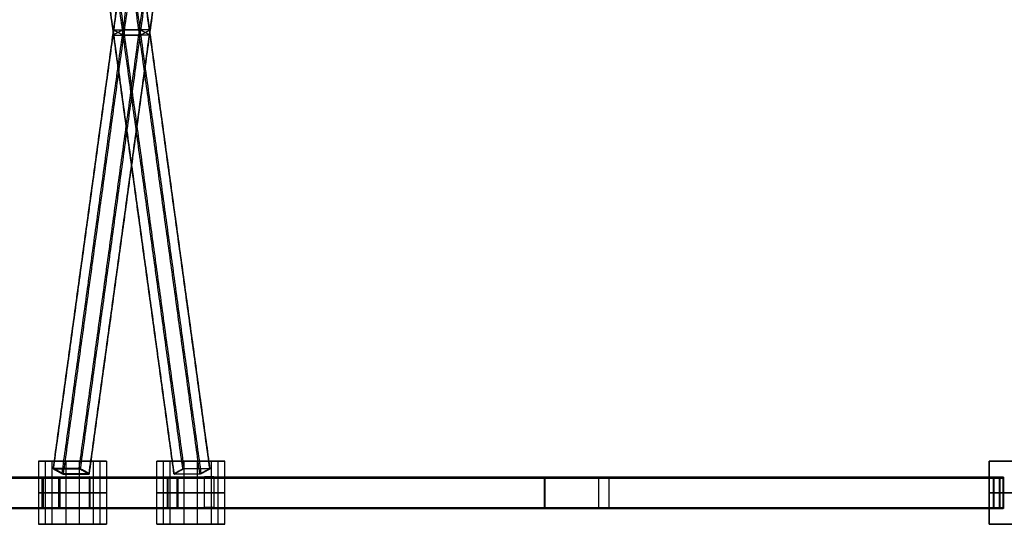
# Model space of a CAD drawing. Header units: metres. Extents: x -0.48 to 6.79, y -0.06 to 3.56.
# Tile 3 of 13: x 1.25 to 3.12, y -0.06 to 0.9. Entities that reach past the tile are written whole.
import ezdxf

# ---------------------------------------------------------------- set-up
doc = ezdxf.new("R2010")
doc.units = ezdxf.units.M
doc.layers.add('0 - Default', color=18, linetype='Continuous', true_color=0x000000)

msp = doc.modelspace()

# ---------------------------------------------------------------- linework, layer by layer
at = {"layer": '0 - Default'}
for p, q in [((1.3008, 0.06, 3.1496), (1.4047, 0.06, 3.2096)), ((1.3402, 0.06, 3.2013), (1.3652, 0.06, 3.158)), ((1.5258, 0.06, 2.7599), (1.6297, 0.06, 2.8199)), ((1.5902, 0.06, 2.7683), (1.5652, 0.06, 2.8116)), ((3.0955, 0.06, 3.2127), (3.2155, 0.06, 3.2127)), ((3.0955, 0.06, 3.6627), (3.2155, 0.06, 3.6627)), ((1.3262, 0.0408, 3.1695), (1.3245, 0.0408, 3.1685)), ((1.342, 0.0455, 3.1981), (1.3411, 0.046, 3.1998)), ((1.3765, 0.0408, 3.1985), (1.3747, 0.0408, 3.1975)), ((1.5557, 0.0408, 2.772), (1.554, 0.0408, 2.771)), ((1.5894, 0.046, 2.7697), (1.5884, 0.0455, 2.7714)), ((1.606, 0.0408, 2.801), (1.6042, 0.0408, 2.8)), ((1.3117, 0.028, 3.1657), (1.3117, 0.03, 3.1657)), ((1.3599, 0.0356, 3.1672), (1.3589, 0.0362, 3.1689)), ((1.3853, 0.028, 3.2082), (1.3853, 0.03, 3.2082)), ((1.5429, 0.028, 2.7698), (1.5429, 0.03, 2.7698)), ((1.5715, 0.0362, 2.8006), (1.5706, 0.0356, 2.8023)), ((1.6125, 0.028, 2.81), (1.6125, 0.03, 2.81)), ((3.113, 0.028, 3.6711), (3.113, 0.03, 3.6711)), ((3.1153, 0.028, 3.2127), (3.1153, 0.03, 3.2127)), ((1.2949, 0, 3.1755), (1.2966, 0, 3.1745)), ((1.3269, 0, 3.1569), (1.3286, 0, 3.1559)), ((1.3852, 0, 3.2277), (1.3852, 0, 3.2257)), ((1.3853, 0, 3.1907), (1.3853, 0, 3.1887)), ((1.5341, 0, 2.785), (1.5331, 0, 2.7867)), ((1.5527, 0, 2.753), (1.5517, 0, 2.7547)), ((1.6212, 0, 2.7949), (1.6222, 0, 2.7931)), ((3.1043, 0, 3.6863), (3.1033, 0, 3.688)), ((3.1152, 0, 3.2302), (3.1152, 0, 3.2322)), ((3.1153, 0, 3.1932), (3.1153, 0, 3.1952)), ((3.1227, 0, 3.6542), (3.1217, 0, 3.6559)), ((1.6028, 0, 2.827), (1.6038, 0, 2.8252)), ((1.3117, -0.03, 3.1657), (1.3117, -0.028, 3.1657)), ((1.3853, -0.03, 3.2082), (1.3853, -0.028, 3.2082)), ((1.5429, -0.03, 2.7698), (1.5429, -0.028, 2.7698)), ((1.6125, -0.03, 2.81), (1.6125, -0.028, 2.81)), ((3.113, -0.03, 3.6711), (3.113, -0.028, 3.6711)), ((3.1153, -0.03, 3.2127), (3.1153, -0.028, 3.2127)), ((1.3008, -0.06, 3.1496), (1.4047, -0.06, 3.2096)), ((1.3402, -0.06, 3.2013), (1.3652, -0.06, 3.158)), ((1.5258, -0.06, 2.7599), (1.6297, -0.06, 2.8199)), ((1.5902, -0.06, 2.7683), (1.5652, -0.06, 2.8116)), ((3.0955, -0.06, 3.2127), (3.2155, -0.06, 3.2127)), ((3.0955, -0.06, 3.6627), (3.2155, -0.06, 3.6627))]:
    msp.add_line(p, q, dxfattribs=at)
for points in [[(1.3161, 0.0455, 3.1831), (1.4308, 0.8794, 2.9844), (1.5456, 1.7134, 2.7856)], [(1.5456, 0.0362, 2.7856), (1.4308, 0.8702, 2.9844), (1.3161, 1.7042, 3.1831)], [(1.3168, 0.046, 3.1858), (1.4316, 0.88, 2.987), (1.5463, 1.714, 2.7883)], [(1.5463, 0.0356, 2.7883), (1.4316, 0.8696, 2.987), (1.3168, 1.7036, 3.1858)], [(1.5624, 0.0455, 2.7564), (1.4477, 0.8794, 2.9552), (1.3329, 1.7134, 3.1539)], [(1.3329, 0.0362, 3.1539), (1.4477, 0.8702, 2.9552), (1.5624, 1.7042, 2.7564)], [(1.5651, 0.046, 2.7557), (1.4504, 0.88, 2.9545), (1.3356, 1.714, 3.1532)], [(1.3356, 0.0356, 3.1532), (1.4504, 0.8696, 2.9545), (1.5651, 1.7036, 2.7557)], [(1.3653, 0.046, 3.2138), (1.4801, 0.88, 3.015), (1.5948, 1.714, 2.8163)], [(1.5948, 0.0356, 2.8163), (1.4801, 0.8696, 3.015), (1.3653, 1.7036, 3.2138)], [(1.368, 0.0455, 3.2131), (1.4828, 0.8794, 3.0144), (1.5975, 1.7134, 2.8156)], [(1.5975, 0.0362, 2.8156), (1.4828, 0.8702, 3.0144), (1.368, 1.7042, 3.2131)], [(1.6136, 0.046, 2.7837), (1.4989, 0.88, 2.9825), (1.3841, 1.714, 3.1812)], [(1.3841, 0.0356, 3.1812), (1.4989, 0.8696, 2.9825), (1.6136, 1.7036, 2.7837)], [(1.6144, 0.0455, 2.7864), (1.4996, 0.8794, 2.9852), (1.3849, 1.7134, 3.1839)], [(1.3849, 0.0362, 3.1839), (1.4996, 0.8702, 2.9852), (1.6144, 1.7042, 2.7864)], [(1.2883, 0.06, 3.1713), (1.3008, 0.06, 3.1496), (1.3133, 0.06, 3.128)], [(1.2883, 0.06, 3.1713), (1.2883, 0, 3.1713), (1.2883, -0.06, 3.1713)], [(1.3922, 0.06, 3.2313), (1.3402, 0.06, 3.2013), (1.2883, 0.06, 3.1713)], [(1.3008, 0.06, 3.1496), (1.3008, 0, 3.1496), (1.3008, -0.06, 3.1496)], [(1.3133, 0.06, 3.128), (1.3133, 0, 3.128), (1.3133, -0.06, 3.128)], [(1.3133, 0.06, 3.128), (1.3652, 0.06, 3.158), (1.4172, 0.06, 3.188)], [(1.3402, 0.06, 3.2013), (1.3402, 0, 3.2013), (1.3402, -0.06, 3.2013)], [(1.3652, 0.06, 3.158), (1.3652, 0, 3.158), (1.3652, -0.06, 3.158)], [(1.4172, 0.06, 3.188), (1.4047, 0.06, 3.2096), (1.3922, 0.06, 3.2313)], [(1.3922, 0.06, 3.2313), (1.3922, 0, 3.2313), (1.3922, -0.06, 3.2313)], [(1.4047, 0.06, 3.2096), (1.4047, 0, 3.2096), (1.4047, -0.06, 3.2096)], [(1.4172, 0.06, 3.188), (1.4172, 0, 3.188), (1.4172, -0.06, 3.188)], [(1.5133, -0.06, 2.7816), (1.5133, 0, 2.7816), (1.5133, 0.06, 2.7816)], [(1.5383, 0.06, 2.7383), (1.5258, 0.06, 2.7599), (1.5133, 0.06, 2.7816)], [(1.5133, 0.06, 2.7816), (1.5652, 0.06, 2.8116), (1.6172, 0.06, 2.8416)], [(1.5258, -0.06, 2.7599), (1.5258, 0, 2.7599), (1.5258, 0.06, 2.7599)], [(1.5383, -0.06, 2.7383), (1.5383, 0, 2.7383), (1.5383, 0.06, 2.7383)], [(1.6422, 0.06, 2.7983), (1.5902, 0.06, 2.7683), (1.5383, 0.06, 2.7383)], [(1.5652, -0.06, 2.8116), (1.5652, 0, 2.8116), (1.5652, 0.06, 2.8116)], [(1.5902, -0.06, 2.7683), (1.5902, 0, 2.7683), (1.5902, 0.06, 2.7683)], [(1.6172, -0.06, 2.8416), (1.6172, 0, 2.8416), (1.6172, 0.06, 2.8416)], [(1.6172, 0.06, 2.8416), (1.6297, 0.06, 2.8199), (1.6422, 0.06, 2.7983)], [(1.6297, -0.06, 2.8199), (1.6297, 0, 2.8199), (1.6297, 0.06, 2.8199)], [(1.6422, -0.06, 2.7983), (1.6422, 0, 2.7983), (1.6422, 0.06, 2.7983)], [(3.0955, -0.06, 3.2377), (3.0955, 0, 3.2377), (3.0955, 0.06, 3.2377)], [(3.0955, 0.06, 3.1877), (3.0955, 0.06, 3.2127), (3.0955, 0.06, 3.2377)], [(3.0955, -0.06, 3.1877), (3.0955, 0, 3.1877), (3.0955, 0.06, 3.1877)], [(3.0955, 0.06, 3.2377), (3.1555, 0.06, 3.2377), (3.2155, 0.06, 3.2377)], [(3.2155, 0.06, 3.1877), (3.1555, 0.06, 3.1877), (3.0955, 0.06, 3.1877)], [(3.0955, -0.06, 3.2127), (3.0955, 0, 3.2127), (3.0955, 0.06, 3.2127)], [(3.0955, 0.06, 3.6877), (3.0955, 0.06, 3.6627), (3.0955, 0.06, 3.6377)], [(3.0955, 0.06, 3.6377), (3.0955, 0, 3.6377), (3.0955, -0.06, 3.6377)], [(3.0955, 0.06, 3.6877), (3.0955, 0, 3.6877), (3.0955, -0.06, 3.6877)], [(3.0955, 0.06, 3.6377), (3.1555, 0.06, 3.6377), (3.2155, 0.06, 3.6377)], [(3.2155, 0.06, 3.6877), (3.1555, 0.06, 3.6877), (3.0955, 0.06, 3.6877)], [(3.0955, 0.06, 3.6627), (3.0955, 0, 3.6627), (3.0955, -0.06, 3.6627)], [(1.3347, 0.0362, 3.1549), (1.3262, 0.0408, 3.1695), (1.3178, 0.0455, 3.1841)], [(1.3178, 0.0455, 3.1841), (1.342, 0.0455, 3.1981), (1.3663, 0.0455, 3.2121)], [(1.3663, 0.0455, 3.2121), (1.3747, 0.0408, 3.1975), (1.3832, 0.0362, 3.1829)], [(1.5642, 0.0455, 2.7574), (1.5557, 0.0408, 2.772), (1.5473, 0.0362, 2.7866)], [(1.6127, 0.0455, 2.7854), (1.5884, 0.0455, 2.7714), (1.5642, 0.0455, 2.7574)], [(1.5958, 0.0362, 2.8146), (1.6042, 0.0408, 2.8), (1.6127, 0.0455, 2.7854)], [(0.0371, 0.028, 1.9178), (0.7851, 0.028, 2.3523), (1.5331, 0.028, 2.7867)], [(0.0382, 0.03, 1.9161), (0.7861, 0.03, 2.3505), (1.5341, 0.03, 2.785)], [(0.0557, 0.03, 1.8858), (0.8037, 0.03, 2.3203), (1.5517, 0.03, 2.7547)], [(0.0567, 0.028, 1.8841), (0.8047, 0.028, 2.3185), (1.5527, 0.028, 2.753)], [(0.426, 0.028, 1.6796), (0.8604, 0.028, 2.4275), (1.2949, 0.028, 3.1755)], [(0.4277, 0.03, 1.6786), (0.8621, 0.03, 2.4265), (1.2966, 0.03, 3.1745)], [(0.4579, 0.03, 1.661), (0.8924, 0.03, 2.409), (1.3269, 0.03, 3.1569)], [(0.4597, 0.028, 1.66), (0.8941, 0.028, 2.408), (1.3286, 0.028, 3.1559)], [(1.3269, 0.028, 3.1569), (1.3117, 0.028, 3.1657), (1.2966, 0.028, 3.1745)], [(1.2966, 0.028, 3.1745), (1.2966, 0, 3.1745), (1.2966, -0.028, 3.1745)], [(1.3269, -0.028, 3.1569), (1.3269, 0, 3.1569), (1.3269, 0.028, 3.1569)], [(1.3832, 0.0362, 3.1829), (1.3589, 0.0362, 3.1689), (1.3347, 0.0362, 3.1549)], [(1.3852, 0.03, 3.2257), (2.2502, 0.03, 3.2279), (3.1152, 0.03, 3.2302)], [(1.3852, -0.028, 3.2257), (1.3852, 0, 3.2257), (1.3852, 0.028, 3.2257)], [(1.3852, 0.028, 3.2257), (1.3853, 0.028, 3.2082), (1.3853, 0.028, 3.1907)], [(1.3852, 0.028, 3.2277), (2.2502, 0.028, 3.2299), (3.1152, 0.028, 3.2322)], [(1.3853, 0.03, 3.1907), (2.2503, 0.03, 3.1929), (3.1153, 0.03, 3.1952)], [(1.3853, 0.028, 3.1907), (1.3853, 0, 3.1907), (1.3853, -0.028, 3.1907)], [(1.3853, 0.028, 3.1887), (2.2503, 0.028, 3.1909), (3.1153, 0.028, 3.1932)], [(1.5517, 0.028, 2.7547), (1.5429, 0.028, 2.7698), (1.5341, 0.028, 2.785)], [(1.5341, 0.028, 2.785), (1.5341, 0, 2.785), (1.5341, -0.028, 2.785)], [(1.5473, 0.0362, 2.7866), (1.5715, 0.0362, 2.8006), (1.5958, 0.0362, 2.8146)], [(1.5517, -0.028, 2.7547), (1.5517, 0, 2.7547), (1.5517, 0.028, 2.7547)], [(1.6028, 0.028, 2.827), (2.3531, 0.028, 3.2575), (3.1033, 0.028, 3.688)], [(1.6038, 0.03, 2.8252), (2.3541, 0.03, 3.2558), (3.1043, 0.03, 3.6863)], [(1.6038, -0.028, 2.8252), (1.6038, 0, 2.8252), (1.6038, 0.028, 2.8252)], [(1.6038, 0.028, 2.8252), (1.6125, 0.028, 2.81), (1.6212, 0.028, 2.7949)], [(1.6212, 0.03, 2.7949), (2.3715, 0.03, 3.2254), (3.1217, 0.03, 3.6559)], [(1.6212, 0.028, 2.7949), (1.6212, 0, 2.7949), (1.6212, -0.028, 2.7949)], [(1.6222, 0.028, 2.7931), (2.3725, 0.028, 3.2237), (3.1227, 0.028, 3.6542)], [(3.1217, 0.028, 3.6559), (3.113, 0.028, 3.6711), (3.1043, 0.028, 3.6863)], [(3.1043, 0.028, 3.6863), (3.1043, 0, 3.6863), (3.1043, -0.028, 3.6863)], [(3.1153, 0.028, 3.1952), (3.1153, 0.028, 3.2127), (3.1152, 0.028, 3.2302)], [(3.1152, 0.028, 3.2302), (3.1152, 0, 3.2302), (3.1152, -0.028, 3.2302)], [(3.1153, -0.028, 3.1952), (3.1153, 0, 3.1952), (3.1153, 0.028, 3.1952)], [(3.1217, -0.028, 3.6559), (3.1217, 0, 3.6559), (3.1217, 0.028, 3.6559)], [(1.2883, 0, 3.1713), (1.3008, 0, 3.1496), (1.3133, 0, 3.128)], [(1.3922, 0, 3.2313), (1.3402, 0, 3.2013), (1.2883, 0, 3.1713)], [(1.3133, 0, 3.128), (1.3652, 0, 3.158), (1.4172, 0, 3.188)], [(1.4172, 0, 3.188), (1.4047, 0, 3.2096), (1.3922, 0, 3.2313)], [(3.0955, 0, 3.6877), (3.0955, 0, 3.6627), (3.0955, 0, 3.6377)], [(3.0955, 0, 3.6377), (3.1555, 0, 3.6377), (3.2155, 0, 3.6377)], [(3.2155, 0, 3.6877), (3.1555, 0, 3.6877), (3.0955, 0, 3.6877)], [(1.5383, 0, 2.7383), (1.5258, 0, 2.7599), (1.5133, 0, 2.7816)], [(1.5133, 0, 2.7816), (1.5652, 0, 2.8116), (1.6172, 0, 2.8416)], [(1.6422, 0, 2.7983), (1.5902, 0, 2.7683), (1.5383, 0, 2.7383)], [(1.6172, 0, 2.8416), (1.6297, 0, 2.8199), (1.6422, 0, 2.7983)], [(3.0955, 0, 3.1877), (3.0955, 0, 3.2127), (3.0955, 0, 3.2377)], [(3.0955, 0, 3.2377), (3.1555, 0, 3.2377), (3.2155, 0, 3.2377)], [(3.2155, 0, 3.1877), (3.1555, 0, 3.1877), (3.0955, 0, 3.1877)], [(0.0371, -0.028, 1.9178), (0.7851, -0.028, 2.3523), (1.5331, -0.028, 2.7867)], [(0.0382, -0.03, 1.9161), (0.7861, -0.03, 2.3505), (1.5341, -0.03, 2.785)], [(0.0557, -0.03, 1.8858), (0.8037, -0.03, 2.3203), (1.5517, -0.03, 2.7547)], [(0.0567, -0.028, 1.8841), (0.8047, -0.028, 2.3185), (1.5527, -0.028, 2.753)], [(0.426, -0.028, 1.6796), (0.8604, -0.028, 2.4275), (1.2949, -0.028, 3.1755)], [(0.4277, -0.03, 1.6786), (0.8621, -0.03, 2.4265), (1.2966, -0.03, 3.1745)], [(0.4579, -0.03, 1.661), (0.8924, -0.03, 2.409), (1.3269, -0.03, 3.1569)], [(0.4597, -0.028, 1.66), (0.8941, -0.028, 2.408), (1.3286, -0.028, 3.1559)], [(1.2966, -0.028, 3.1745), (1.3117, -0.028, 3.1657), (1.3269, -0.028, 3.1569)], [(1.3853, -0.028, 3.1907), (1.3853, -0.028, 3.2082), (1.3852, -0.028, 3.2257)], [(1.3852, -0.028, 3.2277), (2.2502, -0.028, 3.2299), (3.1152, -0.028, 3.2322)], [(1.3852, -0.03, 3.2257), (2.2502, -0.03, 3.2279), (3.1152, -0.03, 3.2302)], [(1.3853, -0.028, 3.1887), (2.2503, -0.028, 3.1909), (3.1153, -0.028, 3.1932)], [(1.3853, -0.03, 3.1907), (2.2503, -0.03, 3.1929), (3.1153, -0.03, 3.1952)], [(1.5341, -0.028, 2.785), (1.5429, -0.028, 2.7698), (1.5517, -0.028, 2.7547)], [(1.6028, -0.028, 2.827), (2.3531, -0.028, 3.2575), (3.1033, -0.028, 3.688)], [(1.6212, -0.028, 2.7949), (1.6125, -0.028, 2.81), (1.6038, -0.028, 2.8252)], [(1.6038, -0.03, 2.8252), (2.3541, -0.03, 3.2558), (3.1043, -0.03, 3.6863)], [(1.6212, -0.03, 2.7949), (2.3715, -0.03, 3.2254), (3.1217, -0.03, 3.6559)], [(1.6222, -0.028, 2.7931), (2.3725, -0.028, 3.2237), (3.1227, -0.028, 3.6542)], [(3.1043, -0.028, 3.6863), (3.113, -0.028, 3.6711), (3.1217, -0.028, 3.6559)], [(3.1152, -0.028, 3.2302), (3.1153, -0.028, 3.2127), (3.1153, -0.028, 3.1952)], [(1.2883, -0.06, 3.1713), (1.3008, -0.06, 3.1496), (1.3133, -0.06, 3.128)], [(1.3922, -0.06, 3.2313), (1.3402, -0.06, 3.2013), (1.2883, -0.06, 3.1713)], [(1.3133, -0.06, 3.128), (1.3652, -0.06, 3.158), (1.4172, -0.06, 3.188)], [(1.4172, -0.06, 3.188), (1.4047, -0.06, 3.2096), (1.3922, -0.06, 3.2313)], [(1.5383, -0.06, 2.7383), (1.5258, -0.06, 2.7599), (1.5133, -0.06, 2.7816)], [(1.5133, -0.06, 2.7816), (1.5652, -0.06, 2.8116), (1.6172, -0.06, 2.8416)], [(1.6422, -0.06, 2.7983), (1.5902, -0.06, 2.7683), (1.5383, -0.06, 2.7383)], [(1.6172, -0.06, 2.8416), (1.6297, -0.06, 2.8199), (1.6422, -0.06, 2.7983)], [(3.0955, -0.06, 3.1877), (3.0955, -0.06, 3.2127), (3.0955, -0.06, 3.2377)], [(3.0955, -0.06, 3.2377), (3.1555, -0.06, 3.2377), (3.2155, -0.06, 3.2377)], [(3.2155, -0.06, 3.1877), (3.1555, -0.06, 3.1877), (3.0955, -0.06, 3.1877)], [(3.0955, -0.06, 3.6877), (3.0955, -0.06, 3.6627), (3.0955, -0.06, 3.6377)], [(3.0955, -0.06, 3.6377), (3.1555, -0.06, 3.6377), (3.2155, -0.06, 3.6377)], [(3.2155, -0.06, 3.6877), (3.1555, -0.06, 3.6877), (3.0955, -0.06, 3.6877)]]:
    msp.add_open_spline(points, degree=2, dxfattribs=at)
at = {"layer": '0 - Default', "extrusion": (0.132665, -0.964158, -0.229783)}
for points, weights, knots in [([(1.4801, 0.8696, 3.015), (1.4558, 0.8696, 3.001), (1.4316, 0.8696, 2.987), (1.4298, 0.8696, 2.986), (1.4308, 0.8702, 2.9844), (1.4392, 0.8748, 2.9698), (1.4477, 0.8794, 2.9552), (1.4487, 0.88, 2.9535), (1.4504, 0.88, 2.9545), (1.4746, 0.88, 2.9685), (1.4989, 0.88, 2.9825), (1.5006, 0.88, 2.9835), (1.4996, 0.8794, 2.9852), (1.4912, 0.8748, 2.9998), (1.4828, 0.8702, 3.0144), (1.4818, 0.8696, 3.016), (1.4801, 0.8696, 3.015)], [1, 1, 1, 0.707106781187, 1, 1, 1, 0.707106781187, 1, 1, 1, 0.707106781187, 1, 1, 1, 0.707106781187, 1], [0, 0, 0, 0.056, 0.056, 0.0591416, 0.0591416, 0.0941416, 0.0941416, 0.0972832, 0.0972832, 0.1532832, 0.1532832, 0.1564248, 0.1564248, 0.1914248, 0.1914248, 0.1945664, 0.1945664, 0.1945664]), ([(1.5948, 0.0356, 2.8163), (1.5966, 0.0356, 2.8173), (1.5975, 0.0362, 2.8156), (1.606, 0.0408, 2.801), (1.6144, 0.0455, 2.7864), (1.6154, 0.046, 2.7847), (1.6136, 0.046, 2.7837), (1.5894, 0.046, 2.7697), (1.5651, 0.046, 2.7557), (1.5634, 0.046, 2.7547), (1.5624, 0.0455, 2.7564), (1.554, 0.0408, 2.771), (1.5456, 0.0362, 2.7856), (1.5446, 0.0356, 2.7873), (1.5463, 0.0356, 2.7883), (1.5706, 0.0356, 2.8023), (1.5948, 0.0356, 2.8163)], [1, 0.707106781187, 1, 1, 1, 0.707106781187, 1, 1, 1, 0.707106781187, 1, 1, 1, 0.707106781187, 1, 1, 1], [-0.1945664, -0.1945664, -0.1945664, -0.1914248, -0.1914248, -0.1564248, -0.1564248, -0.1532832, -0.1532832, -0.0972832, -0.0972832, -0.0941416, -0.0941416, -0.0591416, -0.0591416, -0.056, -0.056, 0, 0, 0])]:
    msp.add_rational_spline(points, weights, degree=2, knots=knots, dxfattribs=at)
at = {"layer": '0 - Default', "extrusion": (-0.132665, -0.964158, 0.229783)}
for points, weights, knots in [([(1.4801, 0.88, 3.015), (1.4558, 0.88, 3.001), (1.4316, 0.88, 2.987), (1.4298, 0.88, 2.986), (1.4308, 0.8794, 2.9844), (1.4392, 0.8748, 2.9698), (1.4477, 0.8702, 2.9552), (1.4487, 0.8696, 2.9535), (1.4504, 0.8696, 2.9545), (1.4746, 0.8696, 2.9685), (1.4989, 0.8696, 2.9825), (1.5006, 0.8696, 2.9835), (1.4996, 0.8702, 2.9852), (1.4912, 0.8748, 2.9998), (1.4828, 0.8794, 3.0144), (1.4818, 0.88, 3.016), (1.4801, 0.88, 3.015)], [1, 1, 1, 0.707106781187, 1, 1, 1, 0.707106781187, 1, 1, 1, 0.707106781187, 1, 1, 1, 0.707106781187, 1], [0, 0, 0, 0.056, 0.056, 0.0591416, 0.0591416, 0.0941416, 0.0941416, 0.0972832, 0.0972832, 0.1532832, 0.1532832, 0.1564248, 0.1564248, 0.1914248, 0.1914248, 0.1945664, 0.1945664, 0.1945664]), ([(1.3653, 0.046, 3.2138), (1.3671, 0.046, 3.2148), (1.368, 0.0455, 3.2131), (1.3765, 0.0408, 3.1985), (1.3849, 0.0362, 3.1839), (1.3859, 0.0356, 3.1822), (1.3841, 0.0356, 3.1812), (1.3599, 0.0356, 3.1672), (1.3356, 0.0356, 3.1532), (1.3339, 0.0356, 3.1522), (1.3329, 0.0362, 3.1539), (1.3245, 0.0408, 3.1685), (1.3161, 0.0455, 3.1831), (1.3151, 0.046, 3.1848), (1.3168, 0.046, 3.1858), (1.3411, 0.046, 3.1998), (1.3653, 0.046, 3.2138)], [1, 0.707106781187, 1, 1, 1, 0.707106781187, 1, 1, 1, 0.707106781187, 1, 1, 1, 0.707106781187, 1, 1, 1], [-0.1945664, -0.1945664, -0.1945664, -0.1914248, -0.1914248, -0.1564248, -0.1564248, -0.1532832, -0.1532832, -0.0972832, -0.0972832, -0.0941416, -0.0941416, -0.0591416, -0.0591416, -0.056, -0.056, 0, 0, 0])]:
    msp.add_rational_spline(points, weights, degree=2, knots=knots, dxfattribs=at)
at = {"layer": '0 - Default', "extrusion": (0.502266, 5.90751e-16, 0.864713)}
msp.add_rational_spline([(1.3286, -0.028, 3.1559), (1.3286, 0, 3.1559), (1.3286, 0.028, 3.1559), (1.3286, 0.03, 3.1559), (1.3269, 0.03, 3.1569), (1.3117, 0.03, 3.1657), (1.2966, 0.03, 3.1745), (1.2949, 0.03, 3.1755), (1.2949, 0.028, 3.1755), (1.2949, 0, 3.1755), (1.2949, -0.028, 3.1755), (1.2949, -0.03, 3.1755), (1.2966, -0.03, 3.1745), (1.3117, -0.03, 3.1657), (1.3269, -0.03, 3.1569), (1.3286, -0.03, 3.1559), (1.3286, -0.028, 3.1559)], [1, 1, 1, 0.707106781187, 1, 1, 1, 0.707106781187, 1, 1, 1, 0.707106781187, 1, 1, 1, 0.707106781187, 1], degree=2, knots=[0, 0, 0, 0.056, 0.056, 0.0591416, 0.0591416, 0.0941416, 0.0941416, 0.0972832, 0.0972832, 0.1532832, 0.1532832, 0.1564248, 0.1564248, 0.1914248, 0.1914248, 0.1945664, 0.1945664, 0.1945664], dxfattribs=at)
at = {"layer": '0 - Default', "extrusion": (0.999997, 4.46819e-18, 0.002618)}
msp.add_rational_spline([(1.3853, -0.028, 3.1887), (1.3853, -0.03, 3.1887), (1.3853, -0.03, 3.1907), (1.3853, -0.03, 3.2082), (1.3852, -0.03, 3.2257), (1.3852, -0.03, 3.2277), (1.3852, -0.028, 3.2277), (1.3852, 0, 3.2277), (1.3852, 0.028, 3.2277), (1.3852, 0.03, 3.2277), (1.3852, 0.03, 3.2257), (1.3853, 0.03, 3.2082), (1.3853, 0.03, 3.1907), (1.3853, 0.03, 3.1887), (1.3853, 0.028, 3.1887), (1.3853, 0, 3.1887), (1.3853, -0.028, 3.1887)], [1, 0.707106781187, 1, 1, 1, 0.707106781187, 1, 1, 1, 0.707106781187, 1, 1, 1, 0.707106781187, 1, 1, 1], degree=2, knots=[-0.1945664, -0.1945664, -0.1945664, -0.1914248, -0.1914248, -0.1564248, -0.1564248, -0.1532832, -0.1532832, -0.0972832, -0.0972832, -0.0941416, -0.0941416, -0.0591416, -0.0591416, -0.056, -0.056, 0, 0, 0], dxfattribs=at)
at = {"layer": '0 - Default', "extrusion": (0.864713, -1.58982e-15, 0.502266)}
msp.add_rational_spline([(1.5527, -0.028, 2.753), (1.5527, 0, 2.753), (1.5527, 0.028, 2.753), (1.5527, 0.03, 2.753), (1.5517, 0.03, 2.7547), (1.5429, 0.03, 2.7698), (1.5341, 0.03, 2.785), (1.5331, 0.03, 2.7867), (1.5331, 0.028, 2.7867), (1.5331, 0, 2.7867), (1.5331, -0.028, 2.7867), (1.5331, -0.03, 2.7867), (1.5341, -0.03, 2.785), (1.5429, -0.03, 2.7698), (1.5517, -0.03, 2.7547), (1.5527, -0.03, 2.753), (1.5527, -0.028, 2.753)], [1, 1, 1, 0.707106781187, 1, 1, 1, 0.707106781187, 1, 1, 1, 0.707106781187, 1, 1, 1, 0.707106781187, 1], degree=2, knots=[0, 0, 0, 0.056, 0.056, 0.0591416, 0.0591416, 0.0941416, 0.0941416, 0.0972832, 0.0972832, 0.1532832, 0.1532832, 0.1564248, 0.1564248, 0.1914248, 0.1914248, 0.1945664, 0.1945664, 0.1945664], dxfattribs=at)
at = {"layer": '0 - Default', "extrusion": (0.867331, -4.78393e-15, 0.497731)}
msp.add_rational_spline([(1.6222, -0.028, 2.7931), (1.6222, -0.03, 2.7931), (1.6212, -0.03, 2.7949), (1.6125, -0.03, 2.81), (1.6038, -0.03, 2.8252), (1.6028, -0.03, 2.827), (1.6028, -0.028, 2.827), (1.6028, 0, 2.827), (1.6028, 0.028, 2.827), (1.6028, 0.03, 2.827), (1.6038, 0.03, 2.8252), (1.6125, 0.03, 2.81), (1.6212, 0.03, 2.7949), (1.6222, 0.03, 2.7931), (1.6222, 0.028, 2.7931), (1.6222, 0, 2.7931), (1.6222, -0.028, 2.7931)], [1, 0.707106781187, 1, 1, 1, 0.707106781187, 1, 1, 1, 0.707106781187, 1, 1, 1, 0.707106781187, 1, 1, 1], degree=2, knots=[-0.1945664, -0.1945664, -0.1945664, -0.1914248, -0.1914248, -0.1564248, -0.1564248, -0.1532832, -0.1532832, -0.0972832, -0.0972832, -0.0941416, -0.0941416, -0.0591416, -0.0591416, -0.056, -0.056, 0, 0, 0], dxfattribs=at)
at = {"layer": '0 - Default', "extrusion": (0.999997, 7.45452e-18, 0.002618)}
msp.add_rational_spline([(2.2503, -0.028, 3.1909), (2.2503, 0, 3.1909), (2.2503, 0.028, 3.1909), (2.2503, 0.03, 3.1909), (2.2503, 0.03, 3.1929), (2.2503, 0.03, 3.2104), (2.2502, 0.03, 3.2279), (2.2502, 0.03, 3.2299), (2.2502, 0.028, 3.2299), (2.2502, 0, 3.2299), (2.2502, -0.028, 3.2299), (2.2502, -0.03, 3.2299), (2.2502, -0.03, 3.2279), (2.2503, -0.03, 3.2104), (2.2503, -0.03, 3.1929), (2.2503, -0.03, 3.1909), (2.2503, -0.028, 3.1909)], [1, 1, 1, 0.707106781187, 1, 1, 1, 0.707106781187, 1, 1, 1, 0.707106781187, 1, 1, 1, 0.707106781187, 1], degree=2, knots=[0, 0, 0, 0.056, 0.056, 0.0591416, 0.0591416, 0.0941416, 0.0941416, 0.0972832, 0.0972832, 0.1532832, 0.1532832, 0.1564248, 0.1564248, 0.1914248, 0.1914248, 0.1945664, 0.1945664, 0.1945664], dxfattribs=at)
at = {"layer": '0 - Default', "extrusion": (0.867331, -8.11414e-15, 0.497731)}
msp.add_rational_spline([(2.3725, -0.028, 3.2237), (2.3725, 0, 3.2237), (2.3725, 0.028, 3.2237), (2.3725, 0.03, 3.2237), (2.3715, 0.03, 3.2254), (2.3628, 0.03, 3.2406), (2.3541, 0.03, 3.2558), (2.3531, 0.03, 3.2575), (2.3531, 0.028, 3.2575), (2.3531, 0, 3.2575), (2.3531, -0.028, 3.2575), (2.3531, -0.03, 3.2575), (2.3541, -0.03, 3.2558), (2.3628, -0.03, 3.2406), (2.3715, -0.03, 3.2254), (2.3725, -0.03, 3.2237), (2.3725, -0.028, 3.2237)], [1, 1, 1, 0.707106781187, 1, 1, 1, 0.707106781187, 1, 1, 1, 0.707106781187, 1, 1, 1, 0.707106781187, 1], degree=2, knots=[0, 0, 0, 0.056, 0.056, 0.0591416, 0.0591416, 0.0941416, 0.0941416, 0.0972832, 0.0972832, 0.1532832, 0.1532832, 0.1564248, 0.1564248, 0.1914248, 0.1914248, 0.1945664, 0.1945664, 0.1945664], dxfattribs=at)
at = {"layer": '0 - Default', "extrusion": (0.867331, -1.12359e-15, 0.497731)}
msp.add_rational_spline([(3.1227, -0.028, 3.6542), (3.1227, 0, 3.6542), (3.1227, 0.028, 3.6542), (3.1227, 0.03, 3.6542), (3.1217, 0.03, 3.6559), (3.113, 0.03, 3.6711), (3.1043, 0.03, 3.6863), (3.1033, 0.03, 3.688), (3.1033, 0.028, 3.688), (3.1033, 0, 3.688), (3.1033, -0.028, 3.688), (3.1033, -0.03, 3.688), (3.1043, -0.03, 3.6863), (3.113, -0.03, 3.6711), (3.1217, -0.03, 3.6559), (3.1227, -0.03, 3.6542), (3.1227, -0.028, 3.6542)], [1, 1, 1, 0.707106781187, 1, 1, 1, 0.707106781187, 1, 1, 1, 0.707106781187, 1, 1, 1, 0.707106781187, 1], degree=2, knots=[0, 0, 0, 0.056, 0.056, 0.0591416, 0.0591416, 0.0941416, 0.0941416, 0.0972832, 0.0972832, 0.1532832, 0.1532832, 0.1564248, 0.1564248, 0.1914248, 0.1914248, 0.1945664, 0.1945664, 0.1945664], dxfattribs=at)
at = {"layer": '0 - Default', "extrusion": (0.999997, 2.48409e-17, 0.002618)}
msp.add_rational_spline([(3.1153, -0.028, 3.1932), (3.1153, 0, 3.1932), (3.1153, 0.028, 3.1932), (3.1153, 0.03, 3.1932), (3.1153, 0.03, 3.1952), (3.1153, 0.03, 3.2127), (3.1152, 0.03, 3.2302), (3.1152, 0.03, 3.2322), (3.1152, 0.028, 3.2322), (3.1152, 0, 3.2322), (3.1152, -0.028, 3.2322), (3.1152, -0.03, 3.2322), (3.1152, -0.03, 3.2302), (3.1153, -0.03, 3.2127), (3.1153, -0.03, 3.1952), (3.1153, -0.03, 3.1932), (3.1153, -0.028, 3.1932)], [1, 1, 1, 0.707106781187, 1, 1, 1, 0.707106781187, 1, 1, 1, 0.707106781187, 1, 1, 1, 0.707106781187, 1], degree=2, knots=[0, 0, 0, 0.056, 0.056, 0.0591416, 0.0591416, 0.0941416, 0.0941416, 0.0972832, 0.0972832, 0.1532832, 0.1532832, 0.1564248, 0.1564248, 0.1914248, 0.1914248, 0.1945664, 0.1945664, 0.1945664], dxfattribs=at)

doc.saveas('drawing.dxf')
